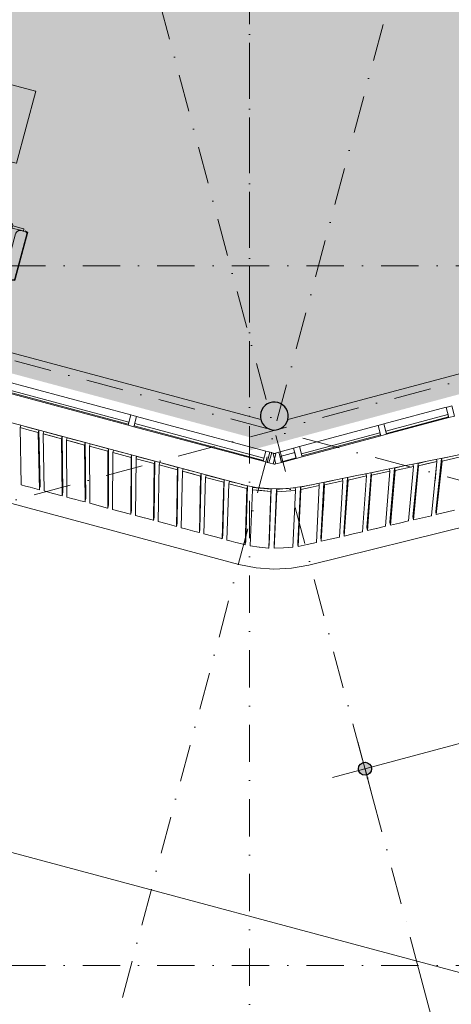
# Model space of a CAD drawing. Header units: millimetres. Extents: x -2530 to 151695, y -8763 to 71774.
# Tile 187 of 256: x 103535 to 108165, y 3369 to 13928. Entities that reach past the tile are written whole.
import ezdxf

# ---------------------------------------------------------------- set-up
doc = ezdxf.new("R2010")
doc.units = ezdxf.units.MM
doc.linetypes.add('Hidden', pattern=[400, 200, -200])
doc.linetypes.add('RR_Level', pattern=[800, 400, -200, 0, -200])
for name, color, linetype, lineweight in [('A-____-____-DIMS', 211, 'Continuous', 9), ('A-____-____-DIMS-200', 211, 'Continuous', 9), ('A-AREA-____-OTLN', 32, 'Hidden', 13), ('A-AREA-____-PATT', 32, 'Continuous', 9), ('A-DETL-____-OTLN', 90, 'Continuous', 13), ('A-FLOR-____-OTLN', 192, 'Continuous', 18), ('A-GLAZ-CURT-MCUT', 52, 'Continuous', 13), ('A-GLAZ-CURT-OTLN', 52, 'Continuous', 13), ('A-GLAZ-CWMG-MCUT', 51, 'Continuous', 13), ('A-GLAZ-CWMG-OTLN', 51, 'Continuous', 13), ('A-WALL-____-OTLN', 113, 'Continuous', 18), ('I-FURN-____-OTLN', 30, 'Continuous', 13), ('S-COLS-____-MCUT', 52, 'Continuous', 25), ('S-COLS-____-OTLN', 52, 'Continuous', 18), ('S-GRID-____-OTLN', 1, 'Continuous', 9)]:
    doc.layers.add(name, color=color, linetype=linetype, lineweight=lineweight)
doc.styles.add('Arial_2', font='arial.ttf', dxfattribs={"height": 300})
doc.dimstyles.new('1_5mm_interne_maten_en_details', dxfattribs={"dimscale": 304.8, "dimtxt": 1.004192, "dimasz": 1.83727, "dimexe": 0.984252, "dimexo": 0.0625, "dimgap": 0.098425, "dimtad": 1, "dimdec": 0, "dimlfac": 304.8, "dimzin": 0, "dimdsep": 46, "dimtxsty": 'Arial_2', "dimblk1": 'DOTSMALL', "dimblk2": 'DOTSMALL', "dimsah": 1, "dimcen": 0.09, "dimdle": 1.181102, "dimazin": 0, "dimtfac": 1, "dimtdec": 4, "dimtix": 1, "dimtmove": 0, "dimatfit": 3, "dimfxl": 0.003229, "dimfxlon": 1, "dimtvp": 1, "dimtfill": 1, "dimtolj": 1, "dimtzin": 0, "dimlwd": 13, "dimlwe": 13, "dimarcsym": 2})

# ---------------------------------------------------------------- blocks, each defined once
blk = doc.blocks.new('Rectangular Mullion - 65 x 114mm-464267-plot_V2 Copy 1')
at = {"layer": 'A-GLAZ-CWMG-MCUT', "color": 250, "lineweight": 9}
for p, q in [((-65, 57), (0, 57)), ((-65, -57), (-65, 57)), ((0, 57), (0, -57)), ((0, -57), (-65, -57))]:
    blk.add_line(p, q, dxfattribs=at)
blk = doc.blocks.new('System Panel - HR__-552677-plot_V2 Copy 1')
at = {"layer": 'A-GLAZ-CURT-MCUT', "color": 250, "lineweight": 9}
for p, q in [((717.5, -22.5), (-717.5, -22.5)), ((-717.5, -22.5), (-717.5, -47.5)), ((-717.5, -47.5), (717.5, -47.5)), ((717.5, -47.5), (717.5, -22.5))]:
    blk.add_line(p, q, dxfattribs=at)
blk = doc.blocks.new('Rectangular Mullion - 65 x 114mm-464258-plot_V2 Copy 1')
at = {"layer": 'A-GLAZ-CWMG-OTLN', "color": 250, "lineweight": 9}
for p, q in [((143748, 33058), (143748, 31623)), ((143862, 33058), (143862, 31623))]:
    blk.add_line(p, q, dxfattribs=at)
blk = doc.blocks.new('Rectangular Mullion - 65 x 114mm-464264-plot_V2 Copy 1')
at = {"layer": 'A-GLAZ-CWMG-MCUT', "color": 250, "lineweight": 9}
for p, q in [((-32.5, 57), (32.5, 57)), ((-32.5, -57), (-32.5, 57)), ((32.5, 57), (32.5, -57)), ((32.5, -57), (-32.5, -57))]:
    blk.add_line(p, q, dxfattribs=at)
blk = doc.blocks.new('Rectangular Mullion - 65 x 114mm-689041-plot_V2 Copy 1')
at = {"layer": 'A-GLAZ-CWMG-MCUT', "color": 250, "lineweight": 9}
for p, q in [((-65, 57), (0, 57)), ((-65, -57), (-65, 57)), ((0, 57), (0, -57)), ((0, -57), (-65, -57))]:
    blk.add_line(p, q, dxfattribs=at)
blk = doc.blocks.new('System Panel - HR__-692532-plot_V2 Copy 1')
at = {"layer": 'A-GLAZ-CURT-MCUT', "color": 250, "lineweight": 9}
for p, q in [((345, 47.5), (-345, 47.5)), ((-345, 47.5), (-345, 22.5)), ((-345, 22.5), (345, 22.5)), ((345, 22.5), (345, 47.5))]:
    blk.add_line(p, q, dxfattribs=at)
blk = doc.blocks.new('Rectangular Mullion - 65 x 114mm-684396-plot_V2 Copy 1')
at = {"layer": 'A-GLAZ-CWMG-OTLN', "color": 250, "lineweight": 9}
for p, q in [((107441, 9593), (108108, 9771)), ((107471, 9482), (108137, 9661))]:
    blk.add_line(p, q, dxfattribs=at)
blk = doc.blocks.new('Rectangular Mullion - 65 x 114mm-684367-plot_V2 Copy 1')
at = {"layer": 'A-GLAZ-CWMG-MCUT', "color": 250, "lineweight": 9}
for p, q in [((-32.5, 57), (32.5, 57)), ((-32.5, -57), (-32.5, 57)), ((32.5, 57), (32.5, -57)), ((32.5, -57), (-32.5, -57))]:
    blk.add_line(p, q, dxfattribs=at)
blk = doc.blocks.new('System Panel - HR__-692533-plot_V2 Copy 1')
at = {"layer": 'A-GLAZ-CURT-MCUT', "color": 250, "lineweight": 9}
for p, q in [((436.25, 47.5), (-436.25, 47.5)), ((-436.25, 47.5), (-436.25, 22.5)), ((-436.25, 22.5), (436.25, 22.5)), ((436.25, 22.5), (436.25, 47.5))]:
    blk.add_line(p, q, dxfattribs=at)
blk = doc.blocks.new('Rectangular Mullion - 65 x 114mm-684454-plot_V2 Copy 1')
at = {"layer": 'A-GLAZ-CWMG-OTLN', "color": 250, "lineweight": 9}
for p, q in [((106536, 9350), (107378, 9576)), ((106565, 9240), (107408, 9466))]:
    blk.add_line(p, q, dxfattribs=at)
blk = doc.blocks.new('System Panel - 027_Solid-689046-plot_V2 Copy 1')
at = {"layer": 'A-GLAZ-CURT-MCUT', "color": 250, "lineweight": 9}
for p, q in [((82, 50), (-82, 50)), ((-82, 50), (-82, -10)), ((82, -10), (82, 50)), ((-82, -10), (82, -10))]:
    blk.add_line(p, q, dxfattribs=at)
blk = doc.blocks.new('Rectangular Mullion - 65 x 114mm-684457-plot_V2 Copy 1')
at = {"layer": 'A-GLAZ-CWMG-OTLN', "color": 250, "lineweight": 9}
for p, q in [((106315, 9291), (106473, 9333)), ((106344, 9181), (106502, 9223))]:
    blk.add_line(p, q, dxfattribs=at)
blk = doc.blocks.new('027_Gilde - ATC_FacadeModel_rvt-1-plot_V2 Copy 1')
at = {"layer": 'A-FLOR-____-OTLN', "color": 90}
for p, q in [((77454, 16570), (105881, 8953)), ((105886, 8085), (77304, 15744)), ((106635, 8078), (116122, 10420)), ((107753, 9162), (107907, 9193)), ((107907, 9193), (108159, 9244)), ((108159, 9244), (108258, 9264)), ((106252, 9164), (106264, 9161)), ((106264, 9161), (106266, 9160)), ((106267, 9160), (106266, 9160)), ((106267, 9160), (106268, 9160)), ((106268, 9160), (106270, 9161)), ((106282, 9164), (106270, 9161)), ((107249, 9059), (107654, 9142)), ((107654, 9142), (107753, 9162)), ((106646, 8937), (107150, 9039)), ((107150, 9039), (107249, 9059)), ((105911, 8945), (106072, 8912)), ((106245, 8896), (106072, 8912)), ((106245, 8896), (106419, 8901)), ((106590, 8926), (106419, 8901)), ((106590, 8926), (106645, 8937)), ((106072, 8048), (105886, 8085)), ((106260, 8034), (106072, 8048)), ((106260, 8034), (106449, 8045)), ((106449, 8045), (106635, 8078))]:
    blk.add_line(p, q, dxfattribs=at)
at = {"layer": 'A-WALL-____-OTLN', "color": 90}
for p, q in [((99166, 11502), (106122, 9639)), ((106411, 9639), (111971, 11128)), ((103539, 9553), (103543, 9565)), ((103543, 9565), (103539, 9553)), ((103539, 9553), (103637, 9526)), ((103539, 9553), (103551, 8940)), ((103637, 9526), (103539, 9553)), ((103539, 9553), (103551, 8940)), ((103546, 9578), (103543, 9565)), ((103543, 9565), (103546, 9578)), ((103644, 9552), (103546, 9578)), ((103644, 9552), (103546, 9578)), ((103734, 9500), (103637, 9526)), ((103637, 9526), (103734, 9500)), ((103644, 9552), (103741, 9526)), ((103741, 9526), (103644, 9552)), ((103738, 9513), (103734, 9500)), ((103738, 9513), (103734, 9500)), ((103738, 9513), (103741, 9526)), ((103741, 9526), (103738, 9513)), ((103741, 9526), (103753, 8921)), ((103741, 9526), (103753, 8921)), ((103795, 9512), (103791, 9499)), ((103791, 9499), (103795, 9512)), ((103892, 9486), (103795, 9512)), ((103990, 9459), (103795, 9512)), ((103734, 9500), (103746, 8887)), ((103734, 9500), (103746, 8887)), ((103788, 9486), (103791, 9499)), ((103791, 9499), (103788, 9486)), ((103788, 9486), (103983, 9434)), ((103788, 9486), (103796, 8874)), ((103885, 9460), (103788, 9486)), ((103796, 8874), (103788, 9486)), ((103885, 9460), (103983, 9434)), ((103892, 9486), (103990, 9459)), ((103986, 9447), (103983, 9434)), ((103986, 9447), (103983, 9434)), ((103983, 9434), (103991, 8822)), ((103983, 9434), (103991, 8822)), ((103986, 9447), (103990, 9459)), ((103990, 9459), (103986, 9447)), ((103990, 9459), (103998, 8855)), ((103990, 9459), (103998, 8855)), ((104037, 9419), (104040, 9432)), ((104040, 9432), (104037, 9419)), ((104037, 9419), (104231, 9367)), ((104037, 9419), (104041, 8808)), ((104134, 9393), (104037, 9419)), ((104037, 9419), (104041, 8808)), ((104044, 9445), (104040, 9432)), ((104040, 9432), (104044, 9445)), ((104141, 9419), (104044, 9445)), ((104238, 9393), (104044, 9445)), ((104141, 9419), (104238, 9393)), ((104134, 9393), (104231, 9367)), ((104235, 9380), (104231, 9367)), ((104235, 9380), (104231, 9367)), ((104231, 9367), (104236, 8756)), ((104231, 9367), (104236, 8756)), ((104235, 9380), (104238, 9393)), ((104238, 9393), (104235, 9380)), ((104238, 9393), (104243, 8789)), ((104238, 9393), (104243, 8789)), ((104285, 9353), (104289, 9366)), ((104289, 9366), (104285, 9353)), ((104285, 9353), (104480, 9301)), ((104285, 9353), (104287, 8743)), ((104480, 9301), (104285, 9353)), ((104285, 9353), (104287, 8743)), ((104292, 9378), (104289, 9366)), ((104289, 9366), (104292, 9378)), ((104487, 9326), (104292, 9378)), ((104487, 9326), (104292, 9378)), ((104483, 9313), (104480, 9301)), ((104483, 9313), (104480, 9301)), ((104480, 9301), (104481, 8690)), ((104480, 9301), (104481, 8690)), ((104483, 9313), (104487, 9326)), ((104487, 9326), (104483, 9313)), ((104487, 9326), (104488, 8724)), ((104487, 9326), (104488, 8724)), ((104534, 9286), (104537, 9299)), ((104537, 9299), (104534, 9286)), ((104541, 9312), (104537, 9299)), ((104537, 9299), (104541, 9312)), ((104736, 9260), (104541, 9312)), ((104736, 9260), (104541, 9312)), ((104534, 9286), (104532, 8677)), ((104534, 9286), (104532, 8677)), ((104534, 9286), (104729, 9234)), ((104729, 9234), (104534, 9286)), ((104729, 9234), (104726, 8625)), ((104729, 9234), (104726, 8625)), ((104732, 9247), (104729, 9234)), ((104732, 9247), (104729, 9234)), ((104732, 9247), (104736, 9260)), ((104736, 9260), (104732, 9247)), ((104736, 9260), (104733, 8658)), ((104736, 9260), (104733, 8658)), ((104783, 9219), (104777, 8611)), ((104777, 8611), (104783, 9219)), ((104783, 9219), (104786, 9232)), ((104786, 9232), (104783, 9219)), ((104783, 9219), (104977, 9167)), ((104880, 9193), (104783, 9219)), ((104790, 9245), (104786, 9232)), ((104786, 9232), (104790, 9245)), ((104887, 9219), (104790, 9245)), ((104984, 9193), (104790, 9245)), ((104880, 9193), (104977, 9167)), ((104887, 9219), (104984, 9193)), ((104984, 9193), (104978, 8592)), ((104984, 9193), (104978, 8592)), ((104981, 9180), (104984, 9193)), ((104984, 9193), (104981, 9180)), ((107907, 9193), (107808, 9170)), ((107907, 9193), (107808, 9170)), ((108011, 9189), (107814, 9144)), ((108011, 9189), (107913, 9167)), ((108011, 9189), (107954, 8610)), ((108011, 9189), (107991, 8983)), ((107999, 8654), (108061, 9222)), ((108067, 9195), (108004, 8622)), ((108067, 9195), (108004, 8622)), ((108008, 9202), (108006, 9213)), ((108006, 9213), (108008, 9202)), ((108008, 9202), (108011, 9189)), ((108008, 9202), (108011, 9189)), ((108061, 9222), (108035, 8983)), ((108159, 9244), (108061, 9222)), ((108159, 9244), (108061, 9222)), ((108067, 9195), (108061, 9222)), ((108067, 9195), (108061, 9222)), ((108067, 9195), (108264, 9240)), ((108264, 9240), (108067, 9195)), ((104977, 9167), (104971, 8559)), ((104977, 9167), (104971, 8559)), ((104981, 9180), (104977, 9167)), ((104981, 9180), (104977, 9167)), ((105031, 9153), (105022, 8546)), ((105031, 9153), (105022, 8546)), ((105031, 9153), (105035, 9166)), ((105035, 9166), (105031, 9153)), ((105031, 9153), (105226, 9101)), ((105226, 9101), (105031, 9153)), ((105038, 9179), (105035, 9166)), ((105035, 9166), (105038, 9179)), ((105233, 9126), (105038, 9179)), ((105233, 9126), (105038, 9179)), ((105226, 9101), (105217, 8493)), ((105233, 9126), (105224, 8527)), ((105233, 9126), (105224, 8527)), ((105226, 9101), (105224, 8983)), ((105229, 9114), (105226, 9101)), ((105229, 9114), (105226, 9101)), ((105229, 9114), (105233, 9126)), ((105233, 9126), (105229, 9114)), ((105280, 9086), (105267, 8480)), ((105280, 9086), (105267, 8480)), ((105280, 9086), (105284, 9099)), ((105284, 9099), (105280, 9086)), ((105280, 9086), (105474, 9034)), ((105377, 9060), (105280, 9086)), ((105287, 9112), (105284, 9099)), ((105284, 9099), (105287, 9112)), ((105384, 9086), (105287, 9112)), ((105481, 9060), (105287, 9112)), ((105384, 9086), (105481, 9060)), ((106252, 9164), (106267, 9160)), ((106282, 9164), (106267, 9160)), ((107402, 9091), (107304, 9068)), ((107402, 9090), (107304, 9068)), ((107310, 9042), (107507, 9087)), ((107408, 9064), (107507, 9087)), ((107507, 9087), (107460, 8495)), ((107507, 9087), (107460, 8495)), ((107507, 9087), (107500, 9113)), ((107500, 9113), (107507, 9087)), ((107556, 9119), (107505, 8540)), ((107505, 8540), (107556, 9119)), ((107562, 9093), (107511, 8507)), ((107562, 9093), (107553, 8983)), ((107654, 9142), (107556, 9119)), ((107654, 9142), (107556, 9119)), ((107562, 9093), (107556, 9119)), ((107562, 9093), (107556, 9119)), ((107562, 9093), (107759, 9138)), ((107759, 9138), (107562, 9093)), ((107759, 9138), (107707, 8553)), ((107759, 9138), (107707, 8553)), ((107808, 9170), (107752, 8597)), ((107752, 8597), (107808, 9170)), ((107759, 9138), (107753, 9162)), ((107753, 9162), (107759, 9138)), ((107814, 9144), (107758, 8564)), ((107814, 9144), (107758, 8564)), ((107808, 9170), (107811, 9157)), ((107811, 9157), (107808, 9170)), ((107814, 9144), (107811, 9157)), ((107811, 9157), (107814, 9144)), ((107814, 9144), (107913, 9167)), ((105377, 9060), (105474, 9034)), ((105474, 9034), (105462, 8428)), ((105474, 9034), (105462, 8428)), ((105481, 9060), (105469, 8461)), ((105481, 9060), (105469, 8461)), ((105478, 9047), (105474, 9034)), ((105478, 9047), (105474, 9034)), ((105478, 9047), (105481, 9060)), ((105481, 9060), (105478, 9047)), ((105529, 9020), (105512, 8414)), ((105529, 9020), (105512, 8414)), ((105529, 9020), (105532, 9032)), ((105532, 9032), (105529, 9020)), ((105529, 9020), (105723, 8967)), ((105723, 8967), (105529, 9020)), ((105536, 9045), (105532, 9032)), ((105532, 9032), (105536, 9045)), ((105730, 8993), (105536, 9045)), ((105730, 8993), (105536, 9045)), ((105730, 8993), (105714, 8395)), ((105730, 8993), (105714, 8395)), ((105727, 8980), (105723, 8967)), ((105727, 8980), (105723, 8967)), ((105727, 8980), (105730, 8993)), ((105730, 8993), (105727, 8980)), ((105784, 8977), (105781, 8964)), ((105781, 8964), (105784, 8977)), ((105881, 8953), (105784, 8977)), ((105881, 8953), (105784, 8977)), ((106898, 8988), (106799, 8966)), ((106898, 8988), (106799, 8966)), ((106805, 8940), (107002, 8984)), ((107002, 8984), (106805, 8940)), ((107002, 8984), (106966, 8380)), ((107002, 8984), (106966, 8380)), ((106999, 8997), (106996, 9010)), ((106996, 9010), (106999, 8997)), ((106999, 8997), (107002, 8984)), ((106999, 8997), (107002, 8984)), ((107052, 9017), (107011, 8425)), ((107011, 8425), (107052, 9017)), ((107058, 8991), (107017, 8391)), ((107058, 8991), (107017, 8391)), ((107150, 9039), (107052, 9017)), ((107150, 9039), (107052, 9017)), ((107058, 8991), (107052, 9017)), ((107058, 8991), (107052, 9017)), ((107058, 8991), (107254, 9036)), ((107254, 9036), (107058, 8991)), ((107254, 9036), (107213, 8437)), ((107254, 9036), (107213, 8437)), ((107254, 9036), (107248, 9062)), ((107248, 9062), (107254, 9036)), ((107304, 9068), (107258, 8482)), ((107258, 8482), (107304, 9068)), ((107310, 9042), (107264, 8449)), ((107281, 8666), (107310, 9042)), ((107310, 9042), (107304, 9068)), ((107310, 9042), (107304, 9068)), ((107408, 9064), (107310, 9042)), ((103599, 8927), (103551, 8940)), ((103648, 8914), (103599, 8927)), ((103648, 8914), (103696, 8901)), ((103746, 8887), (103696, 8901)), ((103748, 8896), (103746, 8887)), ((103748, 8896), (103749, 8904)), ((103751, 8913), (103749, 8904)), ((103751, 8913), (103753, 8921)), ((103892, 8848), (103796, 8874)), ((105723, 8967), (105707, 8362)), ((105723, 8967), (105707, 8362)), ((105777, 8951), (105758, 8348)), ((105777, 8951), (105758, 8348)), ((105777, 8951), (105781, 8964)), ((105781, 8964), (105777, 8951)), ((105777, 8951), (105875, 8927)), ((105875, 8927), (105777, 8951)), ((105972, 8902), (105875, 8927)), ((105875, 8927), (105972, 8902)), ((105881, 8953), (105979, 8928)), ((105979, 8928), (105881, 8953)), ((105972, 8902), (105952, 8296)), ((105972, 8902), (105952, 8296)), ((105979, 8928), (105959, 8329)), ((105979, 8928), (105959, 8329)), ((105975, 8915), (105972, 8902)), ((105975, 8915), (105972, 8902)), ((105975, 8915), (105979, 8928)), ((105979, 8928), (105975, 8915)), ((106031, 8887), (106008, 8284)), ((106031, 8887), (106034, 8913)), ((106031, 8887), (106033, 8900)), ((106031, 8887), (106230, 8868)), ((106131, 8878), (106031, 8887)), ((106034, 8913), (106033, 8900)), ((106233, 8895), (106034, 8913)), ((106233, 8895), (106034, 8913)), ((106131, 8878), (106230, 8868)), ((106233, 8895), (106210, 8295)), ((106233, 8895), (106210, 8295)), ((106230, 8868), (106233, 8895)), ((106232, 8882), (106230, 8868)), ((106233, 8895), (106232, 8882)), ((106291, 8891), (106264, 8293)), ((106264, 8293), (106291, 8891)), ((106391, 8899), (106291, 8891)), ((106391, 8899), (106291, 8891)), ((106291, 8891), (106292, 8878)), ((106292, 8878), (106291, 8891)), ((106292, 8865), (106292, 8878)), ((106292, 8878), (106292, 8865)), ((106292, 8865), (106392, 8873)), ((106392, 8873), (106292, 8865)), ((106391, 8899), (106491, 8907)), ((106491, 8907), (106391, 8899)), ((106492, 8880), (106392, 8873)), ((106392, 8873), (106492, 8880)), ((106492, 8880), (106465, 8270)), ((106492, 8880), (106465, 8270)), ((106492, 8893), (106491, 8907)), ((106491, 8907), (106492, 8893)), ((106492, 8893), (106492, 8880)), ((106492, 8893), (106492, 8880)), ((106547, 8916), (106517, 8313)), ((106517, 8313), (106547, 8916)), ((106552, 8890), (106522, 8280)), ((106522, 8280), (106552, 8890)), ((106645, 8937), (106547, 8916)), ((106645, 8937), (106547, 8916)), ((106547, 8916), (106549, 8903)), ((106549, 8903), (106547, 8916)), ((106552, 8890), (106549, 8903)), ((106549, 8903), (106552, 8890)), ((106552, 8890), (106651, 8911)), ((106651, 8911), (106552, 8890)), ((106645, 8937), (106667, 8941)), ((106667, 8941), (106645, 8937)), ((106749, 8931), (106651, 8911)), ((106651, 8911), (106749, 8931)), ((106749, 8931), (106719, 8321)), ((106749, 8931), (106719, 8321)), ((106747, 8944), (106744, 8957)), ((106744, 8957), (106747, 8944)), ((106747, 8944), (106749, 8931)), ((106747, 8944), (106749, 8931)), ((106799, 8966), (106764, 8367)), ((106764, 8367), (106799, 8966)), ((106805, 8940), (106770, 8334)), ((106805, 8940), (106789, 8666)), ((106799, 8966), (106802, 8953)), ((106802, 8953), (106799, 8966)), ((106805, 8940), (106802, 8953)), ((106802, 8953), (106805, 8940)), ((103894, 8848), (103892, 8848)), ((103894, 8848), (103989, 8822)), ((103991, 8822), (103989, 8822)), ((103993, 8830), (103991, 8822)), ((103993, 8830), (103994, 8838)), ((103996, 8847), (103994, 8838)), ((103996, 8847), (103998, 8855)), ((104089, 8795), (104041, 8808)), ((104139, 8782), (104089, 8795)), ((104139, 8782), (104186, 8769)), ((104236, 8756), (104186, 8769)), ((104238, 8765), (104236, 8756)), ((104238, 8765), (104239, 8773)), ((104241, 8781), (104239, 8773)), ((104241, 8781), (104243, 8789)), ((106230, 8868), (106207, 8261)), ((106230, 8868), (106207, 8261)), ((106292, 8865), (106265, 8259)), ((106265, 8259), (106292, 8865)), ((104478, 8691), (104287, 8743)), ((104481, 8690), (104478, 8691)), ((104485, 8707), (104481, 8691)), ((104481, 8691), (104481, 8690)), ((104485, 8707), (104488, 8724)), ((104485, 8707), (104485, 8707)), ((104723, 8626), (104532, 8677)), ((108199, 8667), (108004, 8622)), ((104726, 8625), (104723, 8626)), ((104728, 8633), (104726, 8625)), ((104728, 8633), (104730, 8641)), ((104732, 8650), (104730, 8641)), ((104732, 8650), (104733, 8658)), ((104872, 8586), (104777, 8611)), ((104874, 8585), (104872, 8586)), ((104874, 8585), (104970, 8560)), ((104971, 8559), (104970, 8560)), ((104975, 8576), (104971, 8559)), ((104971, 8559), (104971, 8559)), ((104975, 8576), (104978, 8592)), ((104975, 8576), (104975, 8576)), ((107752, 8597), (107752, 8597)), ((107752, 8597), (107755, 8581)), ((107755, 8580), (107755, 8581)), ((107755, 8580), (107758, 8564)), ((107951, 8609), (107758, 8564)), ((107954, 8610), (107951, 8609)), ((107999, 8654), (107999, 8654)), ((107999, 8654), (108004, 8622)), ((105118, 8520), (105022, 8546)), ((105217, 8493), (105118, 8520)), ((105220, 8510), (105217, 8494)), ((105217, 8494), (105217, 8493)), ((105220, 8510), (105224, 8527)), ((105220, 8510), (105220, 8510)), ((105315, 8467), (105267, 8480)), ((105364, 8454), (105315, 8467)), ((105364, 8454), (105412, 8441)), ((105467, 8453), (105465, 8444)), ((105467, 8453), (105469, 8461)), ((107261, 8465), (107258, 8482)), ((107261, 8465), (107264, 8449)), ((107360, 8472), (107264, 8449)), ((107362, 8472), (107360, 8472)), ((107362, 8472), (107459, 8495)), ((107460, 8495), (107459, 8495)), ((107505, 8539), (107505, 8540)), ((107505, 8539), (107511, 8507)), ((107608, 8529), (107511, 8507)), ((107707, 8553), (107608, 8529)), ((105462, 8428), (105412, 8441)), ((105463, 8436), (105462, 8428)), ((105463, 8436), (105465, 8444)), ((105703, 8363), (105512, 8414)), ((105707, 8362), (105703, 8363)), ((105709, 8370), (105707, 8362)), ((105709, 8370), (105710, 8379)), ((105712, 8387), (105710, 8379)), ((105712, 8387), (105714, 8395)), ((105805, 8336), (105758, 8348)), ((106764, 8367), (106764, 8367)), ((106764, 8367), (106767, 8351)), ((106767, 8350), (106767, 8351)), ((106767, 8350), (106770, 8334)), ((106866, 8357), (106770, 8334)), ((106966, 8380), (106866, 8357)), ((107014, 8408), (107011, 8425)), ((107014, 8408), (107017, 8391)), ((107113, 8414), (107017, 8391)), ((107213, 8437), (107113, 8414)), ((105855, 8322), (105805, 8336)), ((105855, 8322), (105902, 8310)), ((105952, 8296), (105902, 8310)), ((105955, 8313), (105952, 8297)), ((105952, 8297), (105952, 8296)), ((105956, 8313), (105955, 8313)), ((105956, 8313), (105959, 8329)), ((106105, 8272), (106008, 8284)), ((106107, 8272), (106105, 8272)), ((106107, 8272), (106205, 8261)), ((106207, 8261), (106205, 8261)), ((106208, 8278), (106207, 8261)), ((106208, 8278), (106210, 8295)), ((106264, 8293), (106264, 8293)), ((106264, 8293), (106265, 8276)), ((106265, 8276), (106265, 8276)), ((106265, 8276), (106265, 8259)), ((106363, 8265), (106265, 8259)), ((106365, 8265), (106363, 8265)), ((106365, 8265), (106464, 8270)), ((106465, 8270), (106464, 8270)), ((106517, 8313), (106517, 8313)), ((106517, 8313), (106519, 8296)), ((106519, 8296), (106519, 8296)), ((106519, 8296), (106522, 8280)), ((106618, 8300), (106522, 8280)), ((106620, 8300), (106618, 8300)), ((106620, 8300), (106717, 8320)), ((106719, 8321), (106717, 8320))]:
    blk.add_line(p, q, dxfattribs=at)
at = {"layer": 'A-GLAZ-CURT-OTLN', "color": 90, "lineweight": 18}
for name, p, rotation in [('System Panel - HR__-552677-plot_V2 Copy 1', (104019, 9821), 345.0000000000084), ('System Panel - HR__-692532-plot_V2 Copy 1', (107789, 9627), 195.0000000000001), ('System Panel - HR__-552677-plot_V2 Copy 1', (105468, 9433), 345.0000000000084), ('System Panel - HR__-692533-plot_V2 Copy 1', (106972, 9408), 195.0000000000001), ('System Panel - 027_Solid-689046-plot_V2 Copy 1', (106409, 9257), 195.0000000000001)]:
    blk.add_blockref(name, p, dxfattribs=dict(at, rotation=rotation))
at = {"layer": 'A-GLAZ-CWMG-OTLN', "color": 90, "lineweight": 18, "rotation": 255.000000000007}
for p in [(110000, 157097), (111449, 156708)]:
    blk.add_blockref('Rectangular Mullion - 65 x 114mm-464258-plot_V2 Copy 1', p, dxfattribs=at)
at = {"layer": 'A-GLAZ-CWMG-OTLN', "color": 90, "lineweight": 18}
for name in ['Rectangular Mullion - 65 x 114mm-684396-plot_V2 Copy 1', 'Rectangular Mullion - 65 x 114mm-684454-plot_V2 Copy 1', 'Rectangular Mullion - 65 x 114mm-684457-plot_V2 Copy 1']:
    blk.add_blockref(name, (0, 0), dxfattribs=at)
at = {"layer": 'A-GLAZ-CWMG-OTLN', "color": 90, "lineweight": 18, "extrusion": (0, 0, -1)}
for name, p, rotation in [('Rectangular Mullion - 65 x 114mm-684367-plot_V2 Copy 1', (-108154, 9724), 344.9999999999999), ('Rectangular Mullion - 65 x 114mm-464264-plot_V2 Copy 1', (-104743, 9627), 194.9999999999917), ('Rectangular Mullion - 65 x 114mm-684367-plot_V2 Copy 1', (-107425, 9529), 344.9999999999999), ('Rectangular Mullion - 65 x 114mm-464264-plot_V2 Copy 1', (-106192, 9239), 194.9999999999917), ('Rectangular Mullion - 65 x 114mm-684367-plot_V2 Copy 1', (-106519, 9286), 344.9999999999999), ('Rectangular Mullion - 65 x 114mm-464267-plot_V2 Copy 1', (-106267, 9219), 194.9999999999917), ('Rectangular Mullion - 65 x 114mm-689041-plot_V2 Copy 1', (-106267, 9219), 344.9999999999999)]:
    blk.add_blockref(name, p, dxfattribs=dict(at, rotation=rotation))
blk = doc.blocks.new('NLRS_28_SC_LIB_kolom rond_generiek_ISR - kolom beton_gen ONTWERP-6047542-plot_V2 Copy 1')
at = {"layer": 'S-COLS-____-OTLN', "lineweight": 25}
blk.add_hatch(color=256, dxfattribs=at).paths.add_polyline_path([(21, -148), (62, -136), (98, -113), (126, -81), (144, -42), (150, 0), (144, 42), (122, 85), (98, 113), (62, 136), (21, 148), (-21, 148), (-62, 136), (-98, 113), (-126, 81), (-144, 42), (-150, 0), (-144, -42), (-126, -81), (-98, -113), (-62, -136), (-21, -148), (17, -148)])
at = {"layer": 'S-COLS-____-MCUT'}
for start, end in [(360, 180), (180, 360)]:
    blk.add_arc((0, 0), 150, start, end, dxfattribs=at)
blk = doc.blocks.new('NLRS_82_FU_UN_bureaustoel_GEN - Default-V67-plot_V2 Copy 1')
at = {"layer": 'I-FURN-____-OTLN', "color": 9}
for p, q in [((-177, 61), (-177, -48)), ((-107, -48), (-107, 61)), ((389, 61), (389, -49)), ((458, -49), (458, 61)), ((-151, -73), (-132, -73)), ((-151, -165), (-151, -73)), ((-126, -71), (-126, -165)), ((408, -73), (408, -167)), ((414, -74), (433, -74)), ((433, -74), (433, -167)), ((-151, -197), (-151, -165)), ((-151, -197), (-126, -197)), ((-126, -197), (-126, -167)), ((-126, -222), (-126, -177)), ((-126, -222), (-126, -197)), ((-75, -126), (357, -126)), ((408, -167), (408, -197)), ((408, -222), (408, -177)), ((408, -197), (408, -222)), ((408, -199), (433, -199)), ((433, -167), (433, -199)), ((-126, -235), (-126, -222)), ((-126, -248), (-126, -235)), ((-126, -248), (408, -248)), ((-107, -244), (389, -244)), ((-100, -248), (382, -248)), ((408, -222), (408, -235)), ((408, -235), (408, -248))]:
    blk.add_line(p, q, dxfattribs=at)
for centre, radius, start, end in [((-151, -48), 25.4, 180, 270), ((-132, -48), 25.4, 270, 360), ((414, -49), 25.4, 180, 270), ((433, -49), 25.4, 270, 360), ((-75, -177), 50.8, 90, 180), ((357, -177), 50.8, 0, 90), ((-107, -219), 25.4, 180, 221.1396), ((-100, -222), 25.4, 180, 270), ((-107, -219), 25.4, 225, 270), ((382, -222), 25.4, 270, 0), ((389, -219), 25.4, 270, 315), ((389, -219), 25.4, 318.8469, 0)]:
    blk.add_arc(centre, radius, start, end, dxfattribs=at)
blk = doc.blocks.new('NLRS_82_FU_UN_82_cc_mod_tafel_GEN - tafel 1800 x 800-6015189-plot_V2 Copy 1')
at = {"layer": 'I-FURN-____-OTLN', "color": 9}
for p, q in [((-842, 412), (-842, -386)), ((957, 413), (-841, 413)), ((958, -386), (958, 412)), ((-841, -387), (957, -387))]:
    blk.add_line(p, q, dxfattribs=at)
for centre, start, end in [((-841, 412), 90, 180), ((957, 412), 0, 90), ((-841, -386), 180, 270), ((957, -386), 270, 360)]:
    blk.add_arc(centre, 1, start, end, dxfattribs=at)
blk = doc.blocks.new('DIMBLOCK32-plot_V2 Copy 1')
at = {"layer": 'A-____-____-DIMS-200', "lineweight": 25}
h = blk.add_hatch(color=256, dxfattribs=at)
edge = h.paths.add_edge_path()
edge.add_arc((114483, 7836), 70, 0, 360)
h = blk.add_hatch(color=256, dxfattribs=at)
edge = h.paths.add_edge_path()
edge.add_arc((107239, 5895), 70, 0, 360)
at = {"layer": 'A-____-____-DIMS-200', "lineweight": 13}
for p, q in [((114561, 7546), (114406, 8126)), ((114483, 7836), (106891, 5802)), ((114483, 7836), (114561, 7546)), ((107317, 5605), (107161, 6185)), ((107239, 5895), (107317, 5605))]:
    blk.add_line(p, q, dxfattribs=at)
at = {"layer": 'A-____-____-DIMS-200', "lineweight": 25}
for centre in [(114483, 7836), (107239, 5895)]:
    blk.add_circle(centre, 70, dxfattribs=at)
at = {"layer": 'A-____-____-DIMS-200', "color": 0, "lineweight": 13, "insert": (110307, 7151), "char_height": 300, "width": 1107.53, "attachment_point": 1, "rotation": 15, "line_spacing_factor": 0.941778, "style": 'Arial_2', "bg_fill": 3, "box_fill_scale": 1.25, "bg_fill_color": 256, "bg_fill_true_color": 13158600, "bg_fill_transparency": 0}
blk.add_mtext('7500', dxfattribs=at)
blk = doc.blocks.new('_DotSmall')
at = {"color": 0, "linetype": 'ByBlock', "const_width": 0.5}
blk.add_lwpolyline([(-0.0625, 0, 1), (0.0625, 0, 1)], format="xyb", close=True, dxfattribs=at)

msp = doc.modelspace()

# ---------------------------------------------------------------- hatches: boundary and pattern name
at = {"layer": 'A-AREA-____-PATT', "transparency": 33554509}
msp.add_hatch(color=10, dxfattribs=at).paths.add_polyline_path([(106000, 9451.3943), (105999.3648, 17280.8407), (105977.137, 17286.7966), (106000, 17292.9227), (105999.3648, 17345.5417), (105861.9402, 17382.3645), (105849.6462, 17336.483), (105801.35, 17349.424), (105813.6439, 17395.3055), (104896.0143, 17641.1836), (104883.7204, 17595.3021), (104835.4241, 17608.243), (104847.718, 17654.1245), (103930.0885, 17900.0026), (103917.7946, 17854.1211), (103869.4983, 17867.0621), (103881.7922, 17912.9436), (102964.1627, 18158.8217), (102951.8688, 18112.9402), (102903.5725, 18125.8811), (102915.8664, 18171.7626), (101998.2368, 18417.6407), (101985.9429, 18371.7592), (101937.6467, 18384.7002), (101949.9406, 18430.5817), (101080.6073, 18663.5188), (101068.3134, 18617.6373), (101020.0171, 18630.5783), (99166.5194, 11713.2304), (99185.5163, 11692.3331), (99205.3233, 11647.0798), (99211.2515, 11611.8266), (99203.2494, 11562.5839), (99185.5163, 11525.512), (99162.193, 11497.2642), (99126.8356, 11473.3337), (99099.9351, 11464.7345), (99058.8167, 11311.2788), (105856.3961, 9489.8729)])
h = msp.add_hatch(color=10, dxfattribs=at)
h.paths.add_polyline_path([(106000, 9308.3552), (112025.613, 10922.9128), (110064.4116, 18242.2162), (110016.1153, 18229.2752), (110003.8214, 18275.1567), (109456.6136, 18128.5328), (109453.3784, 18140.6069), (109421.0307, 18131.9394), (109436.5598, 18073.9838), (109388.2635, 18061.0429), (109372.7344, 18118.9984), (108373.9671, 17851.3795), (108389.4962, 17793.424), (108341.1999, 17780.483), (108328.906, 17826.3645), (107524.7619, 17610.8947), (107537.0558, 17565.0133), (107488.7596, 17552.0723), (107476.4657, 17597.9538), (106558.8361, 17352.0757), (106571.13, 17306.1942), (106522.8337, 17293.2533), (106526.716, 17278.7644), (106264.3403, 17209.8407), (106000, 17278.7644), (106000, 9349.4196)])
h.paths.add_polyline_path([(106248.5213, 9528.4205), (106207.2816, 9539.4707), (106170.8256, 9561.6918), (106139.1892, 9599.2895), (106122.285, 9638.6243), (106117.2252, 9680.9294), (106121.4403, 9716.1826), (106138.247, 9755.4299), (106165.4301, 9788.3524), (106200.7875, 9812.283), (106245.75, 9825.3851), (106284.137, 9826.2989), (106330.2423, 9812.283), (106361.8327, 9793.0277), (106390.5515, 9761.4359), (106409.2066, 9723.0327), (106415.4331, 9673.7901), (106411.218, 9638.5369), (106394.4113, 9599.2895), (106367.2282, 9566.367), (106331.8708, 9542.4364), (106291.2036, 9529.4366), (106263.0386, 9528.7661)])
h.paths.add_polyline_path([(106000, 17292.9227), (106006.1079, 17294.5593), (106000, 17296.1959)])
h.paths.add_polyline_path([(106000, 17298.7369), (106011.6587, 17342.2476), (106000, 17345.3715), (106000, 17307.4159)])

# ---------------------------------------------------------------- linework, layer by layer
at = {"layer": 'A-AREA-____-OTLN', "color": 9}
msp.add_line((106000, 17280.6705), (106000, 9671.3905), dxfattribs=at)
at = {"layer": 'A-DETL-____-OTLN', "lineweight": 9}
msp.add_line((77364.1224, 11986.7966), (109086.5543, 3486.7966), dxfattribs=at)
at = {"layer": 'S-GRID-____-OTLN', "linetype": 'RR_Level'}
for p, q in [((106000, 48773.1142), (106000, -857.0614)), ((104430.5491, 2670.8107), (114530.7561, 40365.2966)), ((146374.834, -1224.6594), (790.4734, 37784.5525)), ((78187.3515, 1998.3289), (144032.124, 19641.3825)), ((104417.5292, 16424.2262), (107723.0905, 4087.7034)), ((97810.2485, 11286.7966), (143998.0499, 11286.7966)), ((97810.2485, 3786.7966), (143998.0499, 3786.7966))]:
    msp.add_line(p, q, dxfattribs=at)
at = {"layer": 'S-GRID-____-OTLN'}
msp.add_line((107723.0905, 4087.7034), (107981.9096, 3121.7775), dxfattribs=at)

# ---------------------------------------------------------------- block references
at = {"lineweight": 5}
msp.add_blockref('027_Gilde - ATC_FacadeModel_rvt-1-plot_V2 Copy 1', (0, 0), dxfattribs=at)
at = {"layer": 'I-FURN-____-OTLN', "color": 9}
for name, p, rotation in [('NLRS_82_FU_UN_82_cc_mod_tafel_GEN - tafel 1800 x 800-6015189-plot_V2 Copy 1', (102674.6236, 13009.7813), 345.0047211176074), ('NLRS_82_FU_UN_bureaustoel_GEN - Default-V67-plot_V2 Copy 1', (103276.7016, 11318.4348), 75.00472111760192)]:
    msp.add_blockref(name, p, dxfattribs=dict(at, rotation=rotation))
at = {"layer": 'S-COLS-____-OTLN', "lineweight": 25, "rotation": 345.0000000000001}
msp.add_blockref('NLRS_28_SC_LIB_kolom rond_generiek_ISR - kolom beton_gen ONTWERP-6047542-plot_V2 Copy 1', (106266.3291, 9677.3597), dxfattribs=at)

# ---------------------------------------------------------------- next in the draw order: dimensions: what is measured, and where the dimension line sits
at = {"layer": 'A-____-____-DIMS', "lineweight": 13}
dim = msp.add_linear_dim(base=(107238.8959, 5894.7423), p1=(114560.9853, 7546.1074), p2=(107316.5416, 5604.9645), angle=15, dimstyle='1_5mm_interne_maten_en_details', override={"dimpost": '<>', "dimfxl": 7500}, dxfattribs=at)
dim.commit()
dim.dimension.update_dxf_attribs({"geometry": 'DIMBLOCK32-plot_V2 Copy 1', "text_midpoint": (110813.7094, 7042.2442)})

doc.saveas('drawing.dxf')
